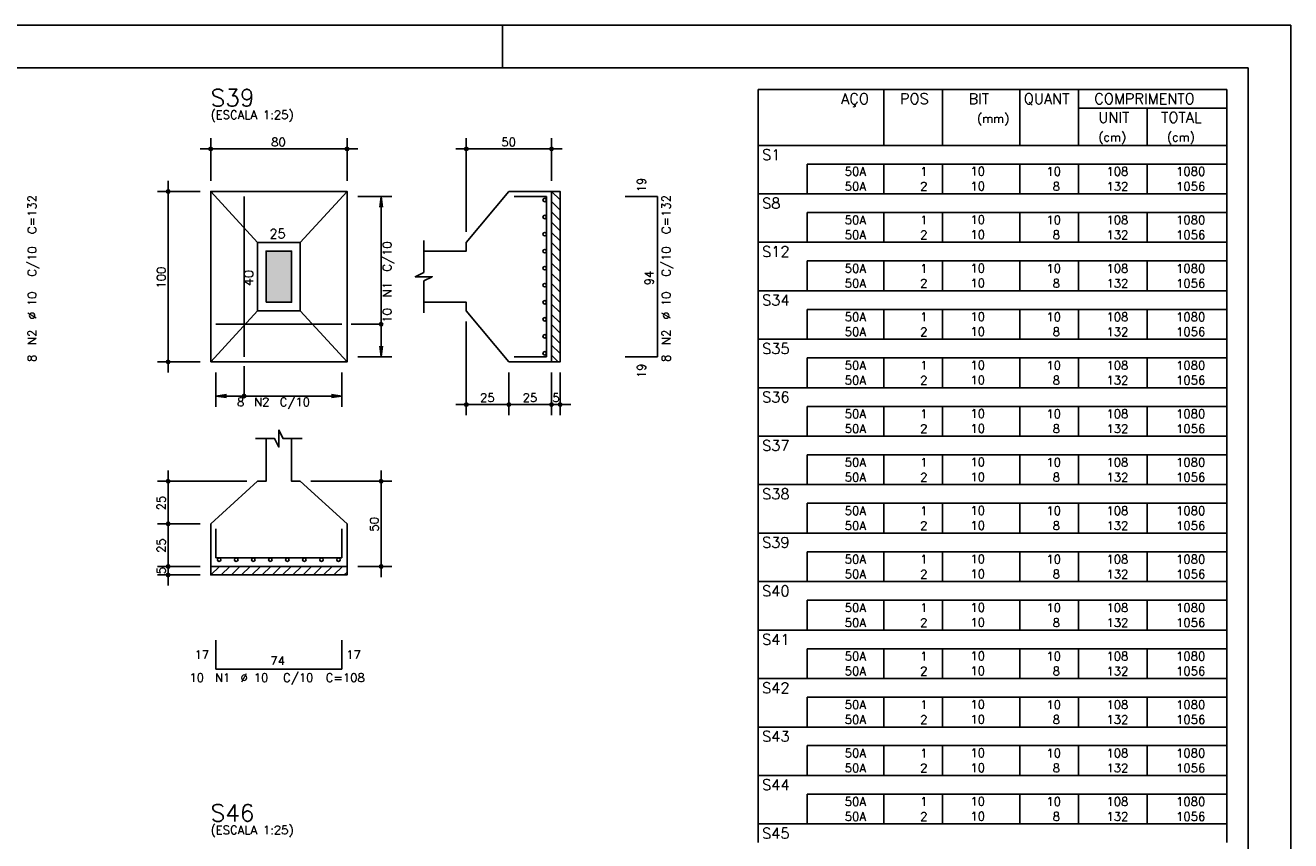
# Model space of a CAD drawing. Extents: x 0 to 119, y 0 to 84.
# Tile 16 of 16: x 89 to 119, y 65 to 84. Entities that reach past the tile are written whole.
import ezdxf

# ---------------------------------------------------------------- set-up
doc = ezdxf.new("R2010")
doc.units = 0
doc.header["$MEASUREMENT"] = 0
for name, color, linetype in [('1', 1, 'CONTINUOUS'), ('2', 2, 'CONTINUOUS'), ('3', 3, 'CONTINUOUS'), ('6', 6, 'CONTINUOUS'), ('7', 7, 'CONTINUOUS'), ('8', 8, 'CONTINUOUS'), ('9', 9, 'CONTINUOUS')]:
    doc.layers.add(name, color=color, linetype=linetype)
doc.styles.get("Standard").update_dxf_attribs({"font": 'ROMANS.SHX'})

msp = doc.modelspace()

# ---------------------------------------------------------------- linework, layer by layer
at = {"layer": '1', "linetype": 'Continuous'}
for p, q in [((0, 84.099998), (118.900002, 84.099998)), ((100.400002, 83.099998), (100.400002, 84.099998)), ((118.900002, 0), (118.900002, 84.099998)), ((101.554727, 80.2), (101.7528, 80.001927)), ((101.5528, 79.961511), (101.7528, 79.761511)), ((101.5528, 79.721094), (101.7528, 79.521094)), ((101.5528, 79.480678), (101.7528, 79.280678)), ((101.5528, 79.240262), (101.7528, 79.040262)), ((101.5528, 78.999846), (101.7528, 78.799846)), ((101.5528, 78.759429), (101.7528, 78.559429)), ((101.5528, 78.519013), (101.7528, 78.319013)), ((101.5528, 78.278597), (101.7528, 78.078597)), ((101.5528, 78.03818), (101.7528, 77.83818)), ((101.5528, 77.797764), (101.7528, 77.597764)), ((101.5528, 77.557348), (101.7528, 77.357348)), ((101.5528, 77.316931), (101.7528, 77.116931)), ((101.5528, 77.076515), (101.7528, 76.876515)), ((101.5528, 76.836099), (101.7528, 76.636099)), ((101.5528, 76.595682), (101.7528, 76.395682)), ((101.5528, 76.355266), (101.708066, 76.2)), ((93.558716, 71.2), (93.758716, 71.4)), ((93.799133, 71.2), (93.999133, 71.4)), ((94.039549, 71.2), (94.239549, 71.4)), ((94.279965, 71.2), (94.479965, 71.4)), ((94.520382, 71.2), (94.720382, 71.4)), ((94.760798, 71.2), (94.960798, 71.4)), ((95.001214, 71.2), (95.201214, 71.4)), ((95.241631, 71.2), (95.441631, 71.4)), ((95.482047, 71.2), (95.682047, 71.4)), ((95.722463, 71.2), (95.922463, 71.4)), ((95.962879, 71.2), (96.162879, 71.4)), ((96.203296, 71.2), (96.403296, 71.4)), ((96.443712, 71.2), (96.643712, 71.4)), ((96.684128, 71.2), (96.7528, 71.268672))]:
    msp.add_line(p, q, dxfattribs=at)
for points in [[(101.5528, 76.2), (101.5528, 80.2), (101.7528, 80.2), (101.7528, 76.2), (101.5528, 76.2)], [(93.5528, 71.4), (96.7528, 71.4), (96.7528, 71.2), (93.5528, 71.2), (93.5528, 71.4)]]:
    msp.add_lwpolyline(points, dxfattribs=at)
at = {"layer": '2', "linetype": 'Continuous'}
for p, q in [((106.4, 82.595006), (106.4, 81.282506)), ((106.4, 82.595006), (117.4, 82.595006)), ((109.35, 81.282506), (109.35, 82.595006)), ((110.73, 81.282506), (110.73, 82.595006)), ((112.54, 81.282506), (112.54, 82.595006)), ((113.92, 81.282506), (113.92, 82.595006)), ((117.4, 82.595006), (117.4, 81.282506)), ((113.92, 82.157506), (117.4, 82.157506)), ((115.53, 81.282506), (115.53, 82.157506)), ((93.5528, 80.45), (93.5528, 81.45)), ((96.7528, 80.45), (96.7528, 81.45)), ((99.5528, 79.25), (99.5528, 81.45)), ((101.5528, 80.45), (101.5528, 81.45)), ((93.3028, 81.2), (97.0028, 81.2)), ((101.8028, 81.2), (99.3028, 81.2)), ((106.4, 81.282506), (117.4, 81.282506)), ((106.4, 80.845006), (106.4, 81.282506)), ((106.4, 81.282506), (117.4, 81.282506)), ((117.4, 80.845006), (117.4, 81.282506)), ((106.4, 80.495006), (106.4, 80.845006)), ((117.4, 80.845006), (107.55, 80.845006)), ((107.55, 80.845006), (107.55, 80.495006)), ((109.35, 80.845006), (109.35, 80.495006)), ((110.73, 80.845006), (110.73, 80.495006)), ((112.54, 80.845006), (112.54, 80.495006)), ((113.92, 80.845006), (113.92, 80.495006)), ((115.53, 80.845006), (115.53, 80.495006)), ((117.4, 80.495006), (117.4, 80.845006)), ((106.4, 80.145006), (106.4, 80.495006)), ((107.55, 80.495006), (107.55, 80.145006)), ((109.35, 80.495006), (109.35, 80.145006)), ((110.73, 80.495006), (110.73, 80.145006)), ((112.54, 80.495006), (112.54, 80.145006)), ((113.92, 80.495006), (113.92, 80.145006)), ((115.53, 80.495006), (115.53, 80.145006)), ((117.4, 80.145006), (117.4, 80.495006)), ((93.3028, 80.2), (92.3028, 80.2)), ((92.5528, 75.95), (92.5528, 80.45)), ((93.5528, 80.2), (93.5528, 80.2)), ((93.5528, 80.2), (93.5528, 80.2)), ((96.7528, 80.2), (96.7528, 80.2)), ((101.5528, 80.2), (101.5528, 80.2)), ((96.7528, 80.08), (96.7528, 80.08)), ((97.0028, 80.08), (97.8028, 80.08)), ((97.5528, 80.08), (97.520168, 79.832139)), ((97.5528, 76.32), (97.5528, 80.08)), ((97.5528, 80.08), (97.585432, 79.832139)), ((106.4, 79.707506), (106.4, 80.145006)), ((106.4, 80.145006), (117.4, 80.145006)), ((117.4, 79.707506), (117.4, 80.145006)), ((106.4, 79.357507), (106.4, 79.707506)), ((117.4, 79.707506), (107.55, 79.707506)), ((107.55, 79.707506), (107.55, 79.357507)), ((109.35, 79.707506), (109.35, 79.357507)), ((110.73, 79.707506), (110.73, 79.357507)), ((112.54, 79.707506), (112.54, 79.357507)), ((113.92, 79.707506), (113.92, 79.357507)), ((115.53, 79.707506), (115.53, 79.357507)), ((117.4, 79.357507), (117.4, 79.707506)), ((106.4, 79.007507), (106.4, 79.357507)), ((107.55, 79.357507), (107.55, 79.007507)), ((109.35, 79.357507), (109.35, 79.007507)), ((110.73, 79.357507), (110.73, 79.007507)), ((112.54, 79.357507), (112.54, 79.007507)), ((113.92, 79.357507), (113.92, 79.007507)), ((115.53, 79.357507), (115.53, 79.007507)), ((117.4, 79.007507), (117.4, 79.357507)), ((99.5528, 79), (99.5528, 79)), ((106.4, 78.570007), (106.4, 79.007507)), ((106.4, 79.007507), (117.4, 79.007507)), ((117.4, 78.570007), (117.4, 79.007507)), ((106.4, 78.220007), (106.4, 78.570007)), ((117.4, 78.570007), (107.55, 78.570007)), ((107.55, 78.570007), (107.55, 78.220007)), ((109.35, 78.570007), (109.35, 78.220007)), ((110.73, 78.570007), (110.73, 78.220007)), ((112.54, 78.570007), (112.54, 78.220007)), ((113.92, 78.570007), (113.92, 78.220007)), ((115.53, 78.570007), (115.53, 78.220007)), ((117.4, 78.220007), (117.4, 78.570007)), ((106.4, 77.870007), (106.4, 78.220007)), ((107.55, 78.220007), (107.55, 77.870007)), ((109.35, 78.220007), (109.35, 77.870007)), ((110.73, 78.220007), (110.73, 77.870007)), ((112.54, 78.220007), (112.54, 77.870007)), ((113.92, 78.220007), (113.92, 77.870007)), ((115.53, 78.220007), (115.53, 77.870007)), ((117.4, 77.870007), (117.4, 78.220007)), ((106.4, 77.432507), (106.4, 77.870007)), ((106.4, 77.870007), (117.4, 77.870007)), ((117.4, 77.432507), (117.4, 77.870007)), ((99.5528, 77.4), (99.5528, 77.4)), ((106.4, 77.082507), (106.4, 77.432507)), ((117.4, 77.432507), (107.55, 77.432507)), ((107.55, 77.432507), (107.55, 77.082507)), ((109.35, 77.432507), (109.35, 77.082507)), ((110.73, 77.432507), (110.73, 77.082507)), ((112.54, 77.432507), (112.54, 77.082507)), ((113.92, 77.432507), (113.92, 77.082507)), ((115.53, 77.432507), (115.53, 77.082507)), ((117.4, 77.082507), (117.4, 77.432507)), ((99.5528, 77.15), (99.5528, 74.95)), ((106.4, 76.732507), (106.4, 77.082507)), ((107.55, 77.082507), (107.55, 76.732507)), ((109.35, 77.082507), (109.35, 76.732507)), ((110.73, 77.082507), (110.73, 76.732507)), ((112.54, 77.082507), (112.54, 76.732507)), ((113.92, 77.082507), (113.92, 76.732507)), ((115.53, 77.082507), (115.53, 76.732507)), ((117.4, 76.732507), (117.4, 77.082507)), ((106.4, 76.295007), (106.4, 76.732507)), ((106.4, 76.732507), (117.4, 76.732507)), ((117.4, 76.295007), (117.4, 76.732507)), ((97.5528, 76.32), (97.520168, 76.567861)), ((97.5528, 76.32), (97.585432, 76.567861)), ((93.3028, 76.2), (92.3028, 76.2)), ((93.5528, 76.2), (93.5528, 76.2)), ((93.6728, 76.2), (93.6728, 76.2)), ((96.6328, 76.2), (96.6328, 76.2)), ((96.7528, 76.32), (96.7528, 76.32)), ((97.0028, 76.32), (97.8028, 76.32)), ((100.5528, 76.2), (100.5528, 76.2)), ((100.5528, 76.2), (100.5528, 76.2)), ((101.5528, 76.2), (101.5528, 76.2)), ((101.5528, 76.2), (101.5528, 76.2)), ((101.7528, 76.2), (101.7528, 76.2)), ((106.4, 75.945007), (106.4, 76.295007)), ((117.4, 76.295007), (107.55, 76.295007)), ((107.55, 76.295007), (107.55, 75.945007)), ((109.35, 76.295007), (109.35, 75.945007)), ((110.73, 76.295007), (110.73, 75.945007)), ((112.54, 76.295007), (112.54, 75.945007)), ((113.92, 76.295007), (113.92, 75.945007)), ((115.53, 76.295007), (115.53, 75.945007)), ((117.4, 75.945007), (117.4, 76.295007)), ((93.6728, 75.95), (93.6728, 75.15)), ((96.6328, 75.95), (96.6328, 75.15)), ((100.5528, 75.95), (100.5528, 74.95)), ((100.5528, 75.95), (100.5528, 74.95)), ((101.5528, 75.95), (101.5528, 74.95)), ((101.5528, 75.95), (101.5528, 74.95)), ((101.7528, 75.95), (101.7528, 74.95)), ((106.4, 75.595007), (106.4, 75.945007)), ((107.55, 75.945007), (107.55, 75.595007)), ((109.35, 75.945007), (109.35, 75.595007)), ((110.73, 75.945007), (110.73, 75.595007)), ((112.54, 75.945007), (112.54, 75.595007)), ((113.92, 75.945007), (113.92, 75.595007)), ((115.53, 75.945007), (115.53, 75.595007)), ((117.4, 75.595007), (117.4, 75.945007)), ((93.6728, 75.4), (93.920661, 75.432632)), ((96.6328, 75.4), (96.384939, 75.432632)), ((106.4, 75.157507), (106.4, 75.595007)), ((106.4, 75.595007), (117.4, 75.595007)), ((117.4, 75.157507), (117.4, 75.595007)), ((93.6728, 75.4), (96.6328, 75.4)), ((93.6728, 75.4), (93.920661, 75.367368)), ((96.6328, 75.4), (96.384939, 75.367368)), ((100.8028, 75.2), (99.3028, 75.2)), ((101.8028, 75.2), (100.3028, 75.2)), ((101.3028, 75.2), (102.0028, 75.2)), ((106.4, 74.807507), (106.4, 75.157507)), ((117.4, 75.157507), (107.55, 75.157507)), ((107.55, 75.157507), (107.55, 74.807507)), ((109.35, 75.157507), (109.35, 74.807507)), ((110.73, 75.157507), (110.73, 74.807507)), ((112.54, 75.157507), (112.54, 74.807507)), ((113.92, 75.157507), (113.92, 74.807507)), ((115.53, 75.157507), (115.53, 74.807507)), ((117.4, 74.807507), (117.4, 75.157507)), ((106.4, 74.457507), (106.4, 74.807507)), ((107.55, 74.807507), (107.55, 74.457507)), ((109.35, 74.807507), (109.35, 74.457507)), ((110.73, 74.807507), (110.73, 74.457507)), ((112.54, 74.807507), (112.54, 74.457507)), ((113.92, 74.807507), (113.92, 74.457507)), ((115.53, 74.807507), (115.53, 74.457507)), ((117.4, 74.457507), (117.4, 74.807507)), ((106.4, 74.020007), (106.4, 74.457507)), ((106.4, 74.457507), (117.4, 74.457507)), ((117.4, 74.020007), (117.4, 74.457507)), ((106.4, 73.670008), (106.4, 74.020007)), ((117.4, 74.020007), (107.55, 74.020007)), ((107.55, 74.020007), (107.55, 73.670008)), ((109.35, 74.020007), (109.35, 73.670008)), ((110.73, 74.020007), (110.73, 73.670008)), ((112.54, 74.020007), (112.54, 73.670008)), ((113.92, 74.020007), (113.92, 73.670008)), ((115.53, 74.020007), (115.53, 73.670008)), ((117.4, 73.670008), (117.4, 74.020007)), ((106.4, 73.320008), (106.4, 73.670008)), ((107.55, 73.670008), (107.55, 73.320008)), ((109.35, 73.670008), (109.35, 73.320008)), ((110.73, 73.670008), (110.73, 73.320008)), ((112.54, 73.670008), (112.54, 73.320008)), ((113.92, 73.670008), (113.92, 73.320008)), ((115.53, 73.670008), (115.53, 73.320008)), ((117.4, 73.320008), (117.4, 73.670008)), ((94.4028, 73.4), (92.3028, 73.4)), ((92.5528, 72.15), (92.5528, 73.65)), ((94.6528, 73.4), (94.6528, 73.4)), ((95.6528, 73.4), (95.6528, 73.4)), ((95.9028, 73.4), (97.8028, 73.4)), ((97.5528, 71.15), (97.5528, 73.65)), ((106.4, 72.882508), (106.4, 73.320008)), ((106.4, 73.320008), (117.4, 73.320008)), ((117.4, 72.882508), (117.4, 73.320008)), ((106.4, 72.532508), (106.4, 72.882508)), ((117.4, 72.882508), (107.55, 72.882508)), ((107.55, 72.882508), (107.55, 72.532508)), ((109.35, 72.882508), (109.35, 72.532508)), ((110.73, 72.882508), (110.73, 72.532508)), ((112.54, 72.882508), (112.54, 72.532508)), ((113.92, 72.882508), (113.92, 72.532508)), ((115.53, 72.882508), (115.53, 72.532508)), ((117.4, 72.532508), (117.4, 72.882508)), ((92.5528, 71.15), (92.5528, 72.65)), ((106.4, 72.182508), (106.4, 72.532508)), ((107.55, 72.532508), (107.55, 72.182508)), ((109.35, 72.532508), (109.35, 72.182508)), ((110.73, 72.532508), (110.73, 72.182508)), ((112.54, 72.532508), (112.54, 72.182508)), ((113.92, 72.532508), (113.92, 72.182508)), ((115.53, 72.532508), (115.53, 72.182508)), ((117.4, 72.182508), (117.4, 72.532508)), ((93.3028, 72.4), (92.3028, 72.4)), ((93.3028, 72.4), (92.3028, 72.4)), ((93.5528, 72.4), (93.5528, 72.4)), ((93.5528, 72.4), (93.5528, 72.4)), ((106.4, 71.745008), (106.4, 72.182508)), ((106.4, 72.182508), (117.4, 72.182508)), ((117.4, 71.745008), (117.4, 72.182508)), ((92.5528, 70.95), (92.5528, 71.65)), ((106.4, 71.395008), (106.4, 71.745008)), ((117.4, 71.745008), (107.55, 71.745008)), ((107.55, 71.745008), (107.55, 71.395008)), ((109.35, 71.745008), (109.35, 71.395008)), ((110.73, 71.745008), (110.73, 71.395008)), ((112.54, 71.745008), (112.54, 71.395008)), ((113.92, 71.745008), (113.92, 71.395008)), ((115.53, 71.745008), (115.53, 71.395008)), ((117.4, 71.395008), (117.4, 71.745008)), ((93.3028, 71.4), (92.3028, 71.4)), ((93.3028, 71.4), (92.3028, 71.4)), ((93.5528, 71.4), (93.5528, 71.4)), ((93.5528, 71.4), (93.5528, 71.4)), ((96.7528, 71.4), (96.7528, 71.4)), ((97.0028, 71.4), (97.8028, 71.4)), ((106.4, 71.045008), (106.4, 71.395008)), ((107.55, 71.395008), (107.55, 71.045008)), ((109.35, 71.395008), (109.35, 71.045008)), ((110.73, 71.395008), (110.73, 71.045008)), ((112.54, 71.395008), (112.54, 71.045008)), ((113.92, 71.395008), (113.92, 71.045008)), ((115.53, 71.395008), (115.53, 71.045008)), ((117.4, 71.045008), (117.4, 71.395008)), ((93.3028, 71.2), (92.3028, 71.2)), ((93.5528, 71.2), (93.5528, 71.2)), ((106.4, 70.607508), (106.4, 71.045008)), ((106.4, 71.045008), (117.4, 71.045008)), ((117.4, 70.607508), (117.4, 71.045008)), ((106.4, 70.257508), (106.4, 70.607508)), ((117.4, 70.607508), (107.55, 70.607508)), ((107.55, 70.607508), (107.55, 70.257508)), ((109.35, 70.607508), (109.35, 70.257508)), ((110.73, 70.607508), (110.73, 70.257508)), ((112.54, 70.607508), (112.54, 70.257508)), ((113.92, 70.607508), (113.92, 70.257508)), ((115.53, 70.607508), (115.53, 70.257508)), ((117.4, 70.257508), (117.4, 70.607508)), ((106.4, 69.907508), (106.4, 70.257508)), ((107.55, 70.257508), (107.55, 69.907508)), ((109.35, 70.257508), (109.35, 69.907508)), ((110.73, 70.257508), (110.73, 69.907508)), ((112.54, 70.257508), (112.54, 69.907508)), ((113.92, 70.257508), (113.92, 69.907508)), ((115.53, 70.257508), (115.53, 69.907508)), ((117.4, 69.907508), (117.4, 70.257508)), ((106.4, 69.470008), (106.4, 69.907508)), ((106.4, 69.907508), (117.4, 69.907508)), ((117.4, 69.470008), (117.4, 69.907508)), ((106.4, 69.120008), (106.4, 69.470008)), ((117.4, 69.470008), (107.55, 69.470008)), ((107.55, 69.470008), (107.55, 69.120008)), ((109.35, 69.470008), (109.35, 69.120008)), ((110.73, 69.470008), (110.73, 69.120008)), ((112.54, 69.470008), (112.54, 69.120008)), ((113.92, 69.470008), (113.92, 69.120008)), ((115.53, 69.470008), (115.53, 69.120008)), ((117.4, 69.120008), (117.4, 69.470008)), ((106.4, 68.770008), (106.4, 69.120008)), ((107.55, 69.120008), (107.55, 68.770008)), ((109.35, 69.120008), (109.35, 68.770008)), ((110.73, 69.120008), (110.73, 68.770008)), ((112.54, 69.120008), (112.54, 68.770008)), ((113.92, 69.120008), (113.92, 68.770008)), ((115.53, 69.120008), (115.53, 68.770008)), ((117.4, 68.770008), (117.4, 69.120008)), ((106.4, 68.332508), (106.4, 68.770008)), ((106.4, 68.770008), (117.4, 68.770008)), ((117.4, 68.332508), (117.4, 68.770008)), ((106.4, 67.982508), (106.4, 68.332508)), ((117.4, 68.332508), (107.55, 68.332508)), ((107.55, 68.332508), (107.55, 67.982508)), ((109.35, 68.332508), (109.35, 67.982508)), ((110.73, 68.332508), (110.73, 67.982508)), ((112.54, 68.332508), (112.54, 67.982508)), ((113.92, 68.332508), (113.92, 67.982508)), ((115.53, 68.332508), (115.53, 67.982508)), ((117.4, 67.982508), (117.4, 68.332508)), ((106.4, 67.632509), (106.4, 67.982508)), ((107.55, 67.982508), (107.55, 67.632509)), ((109.35, 67.982508), (109.35, 67.632509)), ((110.73, 67.982508), (110.73, 67.632509)), ((112.54, 67.982508), (112.54, 67.632509)), ((113.92, 67.982508), (113.92, 67.632509)), ((115.53, 67.982508), (115.53, 67.632509)), ((117.4, 67.632509), (117.4, 67.982508)), ((106.4, 67.195009), (106.4, 67.632509)), ((106.4, 67.632509), (117.4, 67.632509)), ((117.4, 67.195009), (117.4, 67.632509)), ((106.4, 66.845009), (106.4, 67.195009)), ((117.4, 67.195009), (107.55, 67.195009)), ((107.55, 67.195009), (107.55, 66.845009)), ((109.35, 67.195009), (109.35, 66.845009)), ((110.73, 67.195009), (110.73, 66.845009)), ((112.54, 67.195009), (112.54, 66.845009)), ((113.92, 67.195009), (113.92, 66.845009)), ((115.53, 67.195009), (115.53, 66.845009)), ((117.4, 66.845009), (117.4, 67.195009)), ((106.4, 66.495009), (106.4, 66.845009)), ((107.55, 66.845009), (107.55, 66.495009)), ((109.35, 66.845009), (109.35, 66.495009)), ((110.73, 66.845009), (110.73, 66.495009)), ((112.54, 66.845009), (112.54, 66.495009)), ((113.92, 66.845009), (113.92, 66.495009)), ((115.53, 66.845009), (115.53, 66.495009)), ((117.4, 66.495009), (117.4, 66.845009)), ((106.4, 66.057509), (106.4, 66.495009)), ((106.4, 66.495009), (117.4, 66.495009)), ((117.4, 66.057509), (117.4, 66.495009)), ((106.4, 65.707509), (106.4, 66.057509)), ((117.4, 66.057509), (107.55, 66.057509)), ((107.55, 66.057509), (107.55, 65.707509)), ((109.35, 66.057509), (109.35, 65.707509)), ((110.73, 66.057509), (110.73, 65.707509)), ((112.54, 66.057509), (112.54, 65.707509)), ((113.92, 66.057509), (113.92, 65.707509)), ((115.53, 66.057509), (115.53, 65.707509)), ((117.4, 65.707509), (117.4, 66.057509)), ((106.4, 65.357509), (106.4, 65.707509)), ((107.55, 65.707509), (107.55, 65.357509)), ((109.35, 65.707509), (109.35, 65.357509)), ((110.73, 65.707509), (110.73, 65.357509)), ((112.54, 65.707509), (112.54, 65.357509)), ((113.92, 65.707509), (113.92, 65.357509)), ((115.53, 65.707509), (115.53, 65.357509)), ((117.4, 65.357509), (117.4, 65.707509)), ((106.4, 64.920009), (106.4, 65.357509)), ((106.4, 65.357509), (117.4, 65.357509)), ((117.4, 64.920009), (117.4, 65.357509))]:
    msp.add_line(p, q, dxfattribs=at)
for points in [[(93.5528, 76.2), (96.7528, 76.2), (96.7528, 80.2), (93.5528, 80.2), (93.5528, 76.2)], [(94.6528, 79), (93.5528, 80.2)], [(95.6528, 79), (96.7528, 80.2)], [(98.5528, 77.6), (99.5528, 77.6), (99.5528, 77.4), (100.5528, 76.2), (101.5528, 76.2), (101.5528, 80.2), (100.5528, 80.2), (99.5528, 79), (99.5528, 78.8), (98.5528, 78.8)], [(94.6528, 77.4), (95.6528, 77.4), (95.6528, 79), (94.6528, 79), (94.6528, 77.4)], [(98.5528, 77.35), (98.5528, 78.1), (98.7528, 78.2), (98.3528, 78.2), (98.5528, 78.3), (98.5528, 79.05)], [(94.8528, 77.6), (95.4528, 77.6), (95.4528, 78.8), (94.8528, 78.8), (94.8528, 77.6)], [(94.6528, 77.4), (93.5528, 76.2)], [(95.6528, 77.4), (96.7528, 76.2)], [(97.5528, 77.085), (96.8528, 77.085)], [(94.3378, 75.4), (94.3378, 76.1)], [(94.6028, 74.4), (95.0528, 74.4), (95.1528, 74.2), (95.1528, 74.6), (95.2528, 74.4), (95.7028, 74.4)], [(94.8528, 74.4), (94.8528, 73.4), (94.6528, 73.4), (93.5528, 72.4), (93.5528, 71.4), (96.7528, 71.4), (96.7528, 72.4), (95.6528, 73.4), (95.4528, 73.4), (95.4528, 74.4)]]:
    msp.add_lwpolyline(points, dxfattribs=at)
for centre, radius in [((93.5528, 81.2), 0.04), ((93.5528, 81.2), 0.02), ((96.7528, 81.2), 0.04), ((96.7528, 81.2), 0.02), ((99.5528, 81.2), 0.04), ((99.5528, 81.2), 0.02), ((101.5528, 81.2), 0.04), ((101.5528, 81.2), 0.02), ((92.5528, 80.2), 0.04), ((92.5528, 80.2), 0.02), ((97.5528, 77.085), 0.04), ((92.5528, 76.2), 0.04), ((92.5528, 76.2), 0.02), ((94.3378, 75.4), 0.04), ((99.5528, 75.2), 0.04), ((99.5528, 75.2), 0.02), ((100.5528, 75.2), 0.04), ((100.5528, 75.2), 0.04), ((100.5528, 75.2), 0.02), ((100.5528, 75.2), 0.02), ((101.5528, 75.2), 0.04), ((101.5528, 75.2), 0.04), ((101.5528, 75.2), 0.02), ((101.5528, 75.2), 0.02), ((101.7528, 75.2), 0.04), ((101.7528, 75.2), 0.02), ((92.5528, 73.4), 0.04), ((92.5528, 73.4), 0.02), ((97.5528, 73.4), 0.04), ((97.5528, 73.4), 0.02), ((92.5528, 72.4), 0.04), ((92.5528, 72.4), 0.04), ((92.5528, 72.4), 0.02), ((92.5528, 72.4), 0.02), ((92.5528, 71.4), 0.04), ((92.5528, 71.4), 0.04), ((92.5528, 71.4), 0.02), ((92.5528, 71.4), 0.02), ((97.5528, 71.4), 0.04), ((97.5528, 71.4), 0.02), ((92.5528, 71.2), 0.04), ((92.5528, 71.2), 0.02)]:
    msp.add_circle(centre, radius, dxfattribs=at)
at = {"layer": '3', "linetype": 'Continuous'}
for centre in [(101.39149, 80), (101.39149, 79.6), (101.39149, 79.2), (101.39149, 78.8), (101.39149, 78.4), (101.39149, 78), (101.39149, 77.6), (101.39149, 77.2), (101.39149, 76.8), (101.39149, 76.4), (93.7528, 71.55869), (94.1528, 71.55869), (94.5528, 71.55869), (94.9528, 71.55869), (95.3528, 71.55869), (95.7528, 71.55869), (96.1528, 71.55869), (96.5528, 71.55869)]:
    msp.add_circle(centre, 0.04131, dxfattribs=at)
at = {"layer": '6', "linetype": 'Continuous'}
for p, q in [((94.3378, 76.32), (94.3378, 80.08)), ((101.4328, 80.08), (100.6728, 80.08)), ((101.4328, 76.32), (101.4328, 80.08)), ((104.0428, 80.08), (103.2828, 80.08)), ((104.0428, 76.32), (104.0428, 80.08)), ((93.6728, 77.085), (96.6328, 77.085)), ((100.6728, 76.32), (101.4328, 76.32)), ((103.2828, 76.32), (104.0428, 76.32)), ((93.6728, 72.28), (93.6728, 71.6)), ((96.6328, 71.6), (96.6328, 72.28)), ((93.6728, 71.6), (96.6328, 71.6)), ((93.6728, 69.67), (93.6728, 68.99)), ((96.6328, 68.99), (96.6328, 69.67)), ((93.6728, 68.99), (96.6328, 68.99))]:
    msp.add_line(p, q, dxfattribs=at)
at = {"layer": '8', "linetype": 'Continuous'}
for p in [(2.5, 83.099998), (117.900002, 1)]:
    msp.add_line(p, (117.900002, 83.099998), dxfattribs=at)
at = {"layer": '9', "linetype": 'Continuous'}
for points in [[(94.8528, 77.6), (95.4528, 77.6), (95.4528, 78.8)], [(94.8528, 77.6), (95.4528, 78.8), (94.8528, 78.8)], [(94.8528, 77.6), (94.8528, 78.8), (94.8528, 77.6)]]:
    msp.add_solid(points, dxfattribs=at)

# ---------------------------------------------------------------- texts
at = {"layer": '2', "linetype": 'Continuous'}
for s, height, p in [('AÇO', 0.25, (108.34958, 82.251256)), ('POS', 0.25, (109.73, 82.251256)), ('BIT', 0.25, (111.34, 82.251256)), ('QUANT', 0.25, (112.636489, 82.251256)), ('COMPRIMENTO', 0.25, (114.289469, 82.251256)), ('(ESCALA 1:25)', 0.2, (93.5528, 81.9)), ('(mm)', 0.2, (111.54, 81.813756)), ('UNIT', 0.25, (114.386854, 81.813756)), ('TOTAL', 0.25, (115.859307, 81.813756)), ('80', 0.2, (94.9728, 81.26)), ('50', 0.2, (100.3728, 81.26)), ('(cm)', 0.2, (114.386854, 81.376256)), ('(cm)', 0.2, (115.996854, 81.376256)), ('S1', 0.25, (106.495798, 80.938756)), ('   10  ', 0.2, (110.936543, 80.57605)), ('     50A', 0.2, (107.689661, 80.570006)), ('  1', 0.2, (109.93, 80.570006)), ('   10', 0.2, (112.72, 80.570006)), ('   108', 0.2, (114.13, 80.570006)), ('   1080', 0.2, (115.763622, 80.570006)), ('     50A', 0.2, (107.689661, 80.220006)), ('  2', 0.2, (109.93, 80.220006)), ('   10  ', 0.2, (110.936543, 80.22605)), ('    8', 0.2, (112.72, 80.220006)), ('   132', 0.2, (114.13, 80.220006)), ('   1056', 0.2, (115.763622, 80.220006)), ('S8', 0.25, (106.495798, 79.801256)), ('     50A', 0.2, (107.689661, 79.432506)), ('  1', 0.2, (109.93, 79.432506)), ('   10  ', 0.2, (110.936543, 79.43855)), ('   10', 0.2, (112.72, 79.432506)), ('   108', 0.2, (114.13, 79.432506)), ('   1080', 0.2, (115.763622, 79.432506)), ('25', 0.22, (94.9328, 79.1)), ('     50A', 0.2, (107.689661, 79.082506)), ('  2', 0.2, (109.93, 79.082506)), ('   10  ', 0.2, (110.936543, 79.08855)), ('    8', 0.2, (112.72, 79.082506)), ('   132', 0.2, (114.13, 79.082506)), ('   1056', 0.2, (115.763622, 79.082506)), ('S12', 0.25, (106.495798, 78.663757)), ('     50A', 0.2, (107.689661, 78.295007)), ('  1', 0.2, (109.93, 78.295007)), ('   10  ', 0.2, (110.936543, 78.30105)), ('   10', 0.2, (112.72, 78.295007)), ('   108', 0.2, (114.13, 78.295007)), ('   1080', 0.2, (115.763622, 78.295007)), ('     50A', 0.2, (107.689661, 77.945007)), ('  2', 0.2, (109.93, 77.945007)), ('   10  ', 0.2, (110.936543, 77.951051)), ('    8', 0.2, (112.72, 77.945007)), ('   132', 0.2, (114.13, 77.945007)), ('   1056', 0.2, (115.763622, 77.945007)), ('S34', 0.25, (106.495798, 77.526257)), ('     50A', 0.2, (107.689661, 77.157507)), ('  1', 0.2, (109.93, 77.157507)), ('   10  ', 0.2, (110.936543, 77.163551)), ('   10', 0.2, (112.72, 77.157507)), ('   108', 0.2, (114.13, 77.157507)), ('   1080', 0.2, (115.763622, 77.157507)), ('     50A', 0.2, (107.689661, 76.807507)), ('  2', 0.2, (109.93, 76.807507)), ('   10  ', 0.2, (110.936543, 76.813551)), ('    8', 0.2, (112.72, 76.807507)), ('   132', 0.2, (114.13, 76.807507)), ('   1056', 0.2, (115.763622, 76.807507)), ('S35', 0.25, (106.495798, 76.388757)), ('     50A', 0.2, (107.689661, 76.020007)), ('  1', 0.2, (109.93, 76.020007)), ('   10  ', 0.2, (110.936543, 76.026051)), ('   10', 0.2, (112.72, 76.020007)), ('   108', 0.2, (114.13, 76.020007)), ('   1080', 0.2, (115.763622, 76.020007)), ('     50A', 0.2, (107.689661, 75.670007)), ('  2', 0.2, (109.93, 75.670007)), ('   10  ', 0.2, (110.936543, 75.676051)), ('    8', 0.2, (112.72, 75.670007)), ('   132', 0.2, (114.13, 75.670007)), ('   1056', 0.2, (115.763622, 75.670007)), ('25', 0.2, (99.8728, 75.26)), ('25', 0.2, (100.8728, 75.26)), ('5', 0.2, (101.5728, 75.26)), ('S36', 0.25, (106.495798, 75.251257)), ('8', 0.2, (94.1728, 75.16)), ('N2', 0.2, (94.5728, 75.16)), ('C/10', 0.2, (95.1728, 75.16)), ('     50A', 0.2, (107.689661, 74.882507)), ('  1', 0.2, (109.93, 74.882507)), ('   10  ', 0.2, (110.936543, 74.888551)), ('   10', 0.2, (112.72, 74.882507)), ('   108', 0.2, (114.13, 74.882507)), ('   1080', 0.2, (115.763622, 74.882507)), ('     50A', 0.2, (107.689661, 74.532507)), ('  2', 0.2, (109.93, 74.532507)), ('   10  ', 0.2, (110.936543, 74.538551)), ('    8', 0.2, (112.72, 74.532507)), ('   132', 0.2, (114.13, 74.532507)), ('   1056', 0.2, (115.763622, 74.532507)), ('S37', 0.25, (106.495798, 74.113757)), ('     50A', 0.2, (107.689661, 73.745007)), ('   10  ', 0.2, (110.936543, 73.751051)), ('   10', 0.2, (112.72, 73.745007)), ('   108', 0.2, (114.13, 73.745007)), ('   1080', 0.2, (115.763622, 73.745007)), ('  1', 0.2, (109.93, 73.745007)), ('     50A', 0.2, (107.689661, 73.395007)), ('  2', 0.2, (109.93, 73.395007)), ('   10  ', 0.2, (110.936543, 73.401051)), ('    8', 0.2, (112.72, 73.395007)), ('   132', 0.2, (114.13, 73.395007)), ('   1056', 0.2, (115.763622, 73.395007)), ('S38', 0.25, (106.495798, 72.976258)), ('     50A', 0.2, (107.689661, 72.607508)), ('  1', 0.2, (109.93, 72.607508)), ('   10  ', 0.2, (110.936543, 72.613551)), ('   10', 0.2, (112.72, 72.607508)), ('   108', 0.2, (114.13, 72.607508)), ('   1080', 0.2, (115.763622, 72.607508)), ('   10  ', 0.2, (110.936543, 72.263552)), ('     50A', 0.2, (107.689661, 72.257508)), ('  2', 0.2, (109.93, 72.257508)), ('    8', 0.2, (112.72, 72.257508)), ('   132', 0.2, (114.13, 72.257508)), ('   1056', 0.2, (115.763622, 72.257508)), ('S39', 0.25, (106.495798, 71.838758)), ('     50A', 0.2, (107.689661, 71.470008)), ('  1', 0.2, (109.93, 71.470008)), ('   10  ', 0.2, (110.936543, 71.476052)), ('   10', 0.2, (112.72, 71.470008)), ('   108', 0.2, (114.13, 71.470008)), ('   1080', 0.2, (115.763622, 71.470008)), ('     50A', 0.2, (107.689661, 71.120008)), ('  2', 0.2, (109.93, 71.120008)), ('   10  ', 0.2, (110.936543, 71.126052)), ('    8', 0.2, (112.72, 71.120008)), ('   132', 0.2, (114.13, 71.120008)), ('   1056', 0.2, (115.763622, 71.120008)), ('S40', 0.25, (106.495798, 70.701258)), ('     50A', 0.2, (107.689661, 70.332508)), ('  1', 0.2, (109.93, 70.332508)), ('   10  ', 0.2, (110.936543, 70.338552)), ('   10', 0.2, (112.72, 70.332508)), ('   108', 0.2, (114.13, 70.332508)), ('   1080', 0.2, (115.763622, 70.332508)), ('     50A', 0.2, (107.689661, 69.982508)), ('  2', 0.2, (109.93, 69.982508)), ('   10  ', 0.2, (110.936543, 69.988552)), ('    8', 0.2, (112.72, 69.982508)), ('   132', 0.2, (114.13, 69.982508)), ('   1056', 0.2, (115.763622, 69.982508)), ('S41', 0.25, (106.495798, 69.563758)), ('17', 0.2, (93.1728, 69.23)), ('74', 0.2, (94.9528, 69.09)), ('17', 0.2, (96.7328, 69.23)), ('     50A', 0.2, (107.689661, 69.195008)), ('  1', 0.2, (109.93, 69.195008)), ('   10  ', 0.2, (110.936543, 69.201052)), ('   10', 0.2, (112.72, 69.195008)), ('   108', 0.2, (114.13, 69.195008)), ('   1080', 0.2, (115.763622, 69.195008)), ('%%c 10', 0.2, (94.2528, 68.69)), ('C/10', 0.2, (95.2528, 68.69)), ('     50A', 0.2, (107.689661, 68.845008)), ('  2', 0.2, (109.93, 68.845008)), ('   10  ', 0.2, (110.936543, 68.851052)), ('    8', 0.2, (112.72, 68.845008)), ('   132', 0.2, (114.13, 68.845008)), ('   1056', 0.2, (115.763622, 68.845008)), ('10', 0.2, (93.0528, 68.69)), ('N1', 0.2, (93.6528, 68.69)), ('C=108', 0.2, (96.2528, 68.69)), ('S42', 0.25, (106.495798, 68.426258)), ('     50A', 0.2, (107.689661, 68.057508)), ('  1', 0.2, (109.93, 68.057508)), ('   10  ', 0.2, (110.936543, 68.063552)), ('   10', 0.2, (112.72, 68.057508)), ('   108', 0.2, (114.13, 68.057508)), ('   1080', 0.2, (115.763622, 68.057508)), ('     50A', 0.2, (107.689661, 67.707508)), ('  2', 0.2, (109.93, 67.707508)), ('   10  ', 0.2, (110.936543, 67.713552)), ('    8', 0.2, (112.72, 67.707508)), ('   132', 0.2, (114.13, 67.707508)), ('   1056', 0.2, (115.763622, 67.707508)), ('S43', 0.25, (106.495798, 67.288759)), ('     50A', 0.2, (107.689661, 66.920008)), ('  1', 0.2, (109.93, 66.920008)), ('   10  ', 0.2, (110.936543, 66.926052)), ('   10', 0.2, (112.72, 66.920008)), ('   108', 0.2, (114.13, 66.920008)), ('   1080', 0.2, (115.763622, 66.920008)), ('     50A', 0.2, (107.689661, 66.570009)), ('  2', 0.2, (109.93, 66.570009)), ('   10  ', 0.2, (110.936543, 66.576052)), ('    8', 0.2, (112.72, 66.570009)), ('   132', 0.2, (114.13, 66.570009)), ('   1056', 0.2, (115.763622, 66.570009)), ('S44', 0.25, (106.495798, 66.151259)), ('     50A', 0.2, (107.689661, 65.782509)), ('  1', 0.2, (109.93, 65.782509)), ('   10  ', 0.2, (110.936543, 65.788553)), ('   10', 0.2, (112.72, 65.782509)), ('   108', 0.2, (114.13, 65.782509)), ('   1080', 0.2, (115.763622, 65.782509)), ('     50A', 0.2, (107.689661, 65.432509)), ('  2', 0.2, (109.93, 65.432509)), ('   10  ', 0.2, (110.936543, 65.438553)), ('    8', 0.2, (112.72, 65.432509)), ('   132', 0.2, (114.13, 65.432509)), ('   1056', 0.2, (115.763622, 65.432509)), ('(ESCALA 1:25)', 0.2, (93.5528, 65.1168)), ('S45', 0.25, (106.495798, 65.013759))]:
    msp.add_text(s, height=height, dxfattribs=at).set_placement(p)
for s, height, p in [('19', 0.2, (103.7628, 80.18)), ('C=132', 0.2, (89.46067, 79.2)), ('C=132', 0.2, (104.3428, 79.2)), ('C/10', 0.2, (89.46067, 78.2)), ('C/10', 0.2, (97.7928, 78.32)), ('C/10', 0.2, (104.3428, 78.2)), ('100', 0.2, (92.4928, 77.92)), ('40', 0.22, (94.5528, 77.98)), ('94', 0.2, (103.9428, 78)), ('N1', 0.2, (97.7928, 77.72)), ('%%c 10', 0.2, (89.46067, 77.2)), ('%%c 10', 0.2, (104.3428, 77.2)), ('10', 0.2, (97.7928, 77.12)), ('N2', 0.2, (89.46067, 76.6)), ('N2', 0.2, (104.3428, 76.6)), ('8', 0.2, (89.46067, 76.2)), ('8', 0.2, (104.3428, 76.2)), ('19', 0.2, (103.7628, 75.82)), ('25', 0.2, (92.4928, 72.72)), ('50', 0.2, (97.4928, 72.22)), ('25', 0.2, (92.4928, 71.72)), ('5', 0.2, (92.4928, 71.22))]:
    msp.add_text(s, height=height, rotation=90, dxfattribs=at).set_placement(p)
at = {"layer": '7', "linetype": 'Continuous'}
for s, p in [('S39', (93.5528, 82.2)), ('S46', (93.5528, 65.4168))]:
    msp.add_text(s, height=0.4, dxfattribs=at).set_placement(p)

doc.saveas('drawing.dxf')
